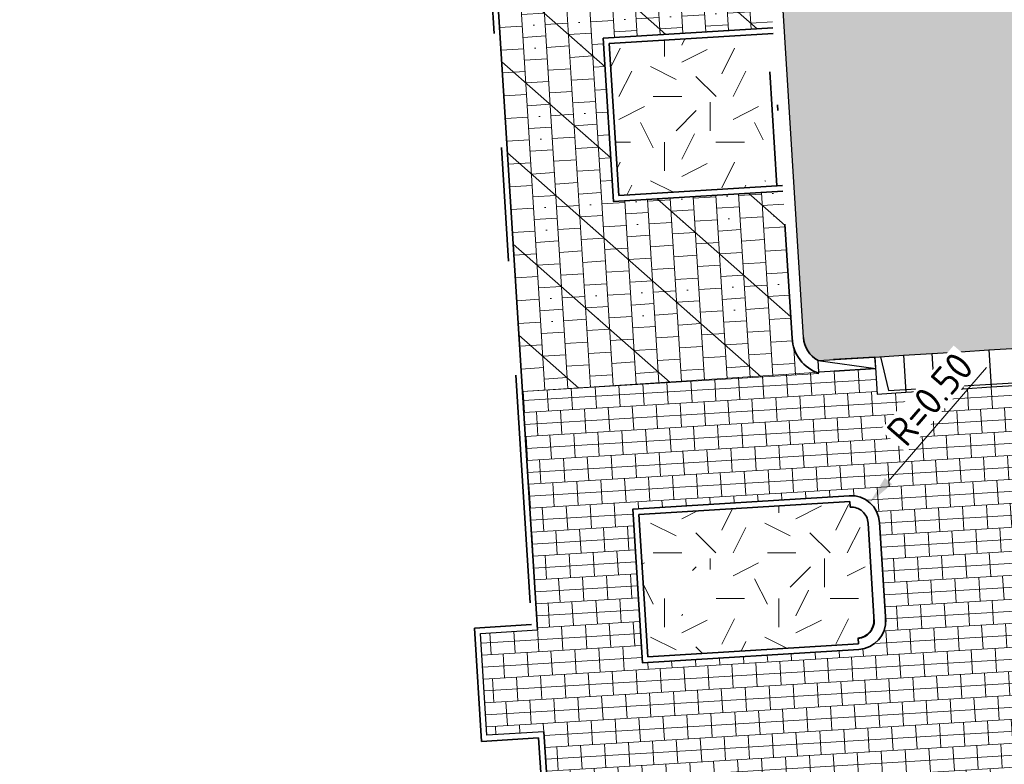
# Model space of a CAD drawing. Header units: metres. Extents: x 162305 to 163132, y 502542 to 502928.
# Tile 31 of 222: x 162513 to 162530, y 502634 to 502647. Entities that reach past the tile are written whole.
import ezdxf

# ---------------------------------------------------------------- set-up
doc = ezdxf.new("R2010")
doc.units = ezdxf.units.M
for name, pattern in [('VH-GELEIDEBAND-SO', [6, 2, -2, 0, -2]), ('VH-OPSLUITBAND-SO', [10, 4, -2, 2, -2]), ('ZZ-HIDDEN-SO', [4, 2, -2])]:
    doc.linetypes.add(name, pattern=pattern)
for name, color, linetype, lineweight in [('N-BH-VH-KANTOPSLUITING_BETONRUG-G', 7, 'Continuous', 40), ('N-WB-BANDEN-VOORKANTBAND', 2, 'Continuous', 30), ('N-WE-GR-GRAS-A-200', 62, 'Continuous', 18), ('N-WE-VH-KANTOPSLUITING_BETONRUG-G', 7, 'ZZ-HIDDEN-SO', 35), ('N-WE-VH-KANTOPSLUITING_VOORKANTBAND-G', 50, 'Continuous', 35), ('N-WE-VH-OPENVERHARDING_BETONSTRAATSTEEN-A', 92, 'Continuous', 18), ('N-WE-VH-OPENVERHARDING_BETONSTRAATSTEEN-A-200', 92, 'Continuous', 18), ('N-WE-VH-OPENVERHARDING_TEGEL-A', 92, 'Continuous', 18), ('X-XX-AL-M', 7, 'Continuous', 18)]:
    doc.layers.add(name, color=color, linetype=linetype, lineweight=lineweight)
for name, color, linetype, lineweight, true_color in [('N-BH-VH-KANTOPSLUITING_ELEMENT_VERLOOPBAND-S', 253, 'Continuous', 30, 0x828282), ('N-WE-VH-KANTOPSLUITING_ELEMENT_INRIT-S', 40, 'Continuous', 25, 0xffbf00), ('N-WE-VH-KANTOPSLUITING_GELEIDEBAND_50X200-G', 20, 'VH-GELEIDEBAND-SO', 35, 0xff3f00), ('N-WE-VH-KANTOPSLUITING_OPSLUITBAND_100X200-G', 150, 'VH-OPSLUITBAND-SO', 35, 0x007fff), ('N-WE-VH-VERHARDING_TEGEL_300x300x60_GRIJS-A', 253, 'Continuous', 13, 0x828282)]:
    doc.layers.add(name, color=color, linetype=linetype, lineweight=lineweight, true_color=true_color)
doc.layers.add('X-XX-AL-HULPLIJN 01-G', color=1, linetype='Continuous', lineweight=18, true_color=0xff0000, plot=False)
doc.styles.add('NLCS-ISO-M200-T25', font='NLCS-ISO.ttf', dxfattribs={"height": 0.5})
doc.dimstyles.new('NLCS-M200-T25-PIJL_L2_H2', dxfattribs={"dimscale": 0.2, "dimtxt": 2.5, "dimasz": 2.5, "dimexe": 2, "dimexo": 2, "dimgap": 0.7, "dimtad": 1, "dimzin": 0, "dimdsep": 46, "dimtxsty": 'NLCS-ISO-M200-T25', "dimcen": 0, "dimdle": 2, "dimclrd": 256, "dimclre": 256, "dimclrt": 256, "dimazin": 0, "dimtfac": 1, "dimtdec": 3, "dimtofl": 0, "dimtmove": 0, "dimatfit": 3, "dimfxl": 2, "dimfxlon": 1, "dimtfillclr": 256, "dimtolj": 1, "dimtzin": 0, "dimlwd": -1, "dimlwe": -1, "dimarcsym": 0})
pattern_1 = [(0, (0, 0), (2, 2), [0.5, -1.5]), (0, (1.1, 1.2), (2, 2), [0.5, -1.5]), (90, (0.2, 0.7000000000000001), (-2, 2), [0.5, -1.5]), (90, (1, 1.4), (-2, 2), [0.5, -1.5]), (45, (0.4, 1.4), (0, 2.00000000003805), [0.5, -2.328427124]), (135, (1.1, 0), (-2.00000000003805, 0), [0.5, -2.328427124]), (26.56505119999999, (0.5, 0.6000000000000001), (2.000000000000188, 8.001289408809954e-10), [0.5, -3.972135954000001]), (26.56505119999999, (1.4, 1.6), (2.000000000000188, 8.001289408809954e-10), [0.5, -3.972135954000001]), (63.43494882, (1.4, 0), (1.019972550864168e-10, 2.000000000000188), [0.4999999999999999, -3.972135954]), (63.43494882, (0.5, 0.9), (1.019972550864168e-10, 2.000000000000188), [0.4999999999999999, -3.972135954]), (63.43494882, (1.2, 0.4), (1.019972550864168e-10, 2.000000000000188), [0.4999999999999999, -3.972135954]), (116.5650512, (0, 1.1), (-8.00129740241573e-10, 2.000000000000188), [0.4999999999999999, -3.972135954]), (153.43494882, (0.4, 0.3), (-2.000000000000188, 1.019979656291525e-10), [0.5, -3.972135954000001])]

# ---------------------------------------------------------------- blocks, each defined once
blk = doc.blocks.new('SVH-KANTOPSLUITING_VERLOOP_180 200X250_50 200X200_RECHTS4')
at = {"layer": 'N-BH-VH-KANTOPSLUITING_ELEMENT_VERLOOPBAND-S'}
for p, q in [((-0.9980778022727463, -0.06197338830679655), (0, 0)), ((0.01239467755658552, -0.1996155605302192), (0, 0)), ((-0.9980778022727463, -0.06197338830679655), (0.01239467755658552, -0.1996155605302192)), ((-0.9856831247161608, -0.2615889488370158), (-0.9980778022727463, -0.06197338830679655)), ((-0.9856831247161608, -0.2615889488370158), (0.01239467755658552, -0.1996155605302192))]:
    blk.add_line(p, q, dxfattribs=at)
blk = doc.blocks.new('*D462')
at = {"layer": 'Defpoints', "color": 0, "transparency": 16777216}
for p in [(162527.7957302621, 502638.8834145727), (162527.4685647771, 502638.5053104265)]:
    blk.add_point(p, dxfattribs=at)
at = {"layer": 'X-XX-AL-M', "transparency": 16777216}
blk.add_line((162529.8437861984, 502641.2503465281), (162528.1228957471, 502639.2615187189), dxfattribs=at)
blk.add_solid([(162528.0598783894, 502639.3160462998), (162528.1859131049, 502639.2069911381), (162527.7957302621, 502638.8834145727)], dxfattribs=at)
at = {"layer": 'X-XX-AL-M', "transparency": 16777216, "insert": (162528.8520024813, 502640.700173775), "char_height": 0.5, "attachment_point": 5, "rotation": 49.131059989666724, "style": 'NLCS-ISO-M200-T25', "bg_fill": 3, "box_fill_scale": 1.1, "bg_fill_color": 256, "bg_fill_true_color": 13158600, "bg_fill_transparency": 0}
blk.add_mtext('\\A1;R=0.50', dxfattribs=at)
blk = doc.blocks.new('N-SVH-INRITELEMENT_180 200_200X650X500_MIDDEN199')
at = {"layer": 'N-WE-VH-KANTOPSLUITING_ELEMENT_INRIT-S'}
for p, q in [((0, 0), (-0.4990389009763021, -0.03098669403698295)), ((0, 0), (0.04028270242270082, -0.6487505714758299)), ((-0.4990389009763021, -0.03098669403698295), (-0.4587561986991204, -0.6797372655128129)), ((0.03718403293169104, -0.5988466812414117), (-0.4618548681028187, -0.6298333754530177)), ((0.04028270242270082, -0.6487505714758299), (-0.4587561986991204, -0.6797372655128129))]:
    blk.add_line(p, q, dxfattribs=at)
blk = doc.blocks.new('N-SVH-INRITELEMENT_180 200_200X650X500_LINKS18')
at = {"layer": 'N-WE-VH-KANTOPSLUITING_ELEMENT_INRIT-S'}
for p, q in [((0, 0), (-0.4990389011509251, -0.03098669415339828)), ((0, 0), (0.04028270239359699, -0.6487505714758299)), ((-0.4990389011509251, -0.03098669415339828), (-0.4587561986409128, -0.6797372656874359)), ((-0.09455473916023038, -0.005871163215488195), (-0.1624315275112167, -0.6112413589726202)), ((-0.1624315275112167, -0.6112413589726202), (-0.4618548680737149, -0.62983337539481)), ((0.04028270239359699, -0.6487505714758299), (-0.4587561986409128, -0.6797372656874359))]:
    blk.add_line(p, q, dxfattribs=at)

msp = doc.modelspace()

# ---------------------------------------------------------------- hatches: boundary and pattern name
at = {"layer": 'N-WE-GR-GRAS-A-200'}
h = msp.add_hatch(dxfattribs=at)
h.set_pattern_fill('AGR-GRAS_02-SO', color=256, scale=0.2, style=0, pattern_type=2)
h.set_pattern_definition(pattern_1)
h.paths.add_polyline_path([(162421.5165590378, 502819.7260517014), (162435.0341480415, 502820.5761715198), (162435.1688183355, 502820.4316233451), (162435.3426501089, 502820.2749681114), (162435.552850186, 502820.1206294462), (162435.8967156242, 502819.9441172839), (162436.2277402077, 502819.8405780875), (162436.6488709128, 502819.7886927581), (162442.0138132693, 502820.0949395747), (162442.1810611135, 502820.2103278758), (162442.3248732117, 502817.9525913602), (162445.007909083, 502818.1234939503), (162446.2444226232, 502817.2507322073), (162443.1915292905, 502817.0609060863), (162443.5109028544, 502811.9245559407), (162442.5054510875, 502811.8576059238), (162442.17, 502817.226), (162424.634, 502816.1300000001), (162424.643, 502815.982), (162424.9671399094, 502810.7714661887), (162422.0807124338, 502810.5898051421)])
edge = h.paths.add_edge_path(flags=16)
edge.add_ellipse((162362.043387, 502852.5697739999), major_axis=(-0.002383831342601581, 0.03742427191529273), ratio=0.9992283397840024, start_angle=0, end_angle=360, ccw=False)
edge = h.paths.add_edge_path(flags=16)
edge.add_ellipse((162362.5847170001, 502843.0740939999), major_axis=(-0.002383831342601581, 0.03742427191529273), ratio=0.9992283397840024, start_angle=0, end_angle=360, ccw=False)
edge = h.paths.add_edge_path(flags=16)
edge.add_ellipse((162361.374981, 502862.4700579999), major_axis=(-0.002383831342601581, 0.03742427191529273), ratio=0.9992283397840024, start_angle=0, end_angle=360, ccw=False)
h.paths.add_polyline_path([(162362.2190213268, 502859.5504481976), (162362.3188333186, 502859.5565773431), (162363.5149332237, 502840.0783135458), (162363.4151212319, 502840.0721844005), (162363.4427023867, 502839.6230304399), (162363.5425143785, 502839.6291595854), (162363.6292576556, 502838.2165615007), (162362.8224999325, 502838.1585549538), (162362.7862460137, 502838.484052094), (162362.7876825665, 502838.4841989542), (162362.7580411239, 502838.7741446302), (162362.163, 502845.4909999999), (162360.89836909, 502866.6763346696), (162361.8778000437, 502866.7387219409), (162362.2912521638, 502860.0057313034), (162362.191440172, 502859.9996021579)])
h.paths.add_polyline_path([(162370.3601271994, 502859.1295107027), (162370.1821962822, 502861.9228857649), (162370.463, 502861.9199999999), (162370.486, 502861.4019999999), (162370.7786257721, 502861.4149999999), (162370.814, 502860.8959999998), (162371.3365986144, 502860.9349999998), (162371.387, 502859.961), (162371.777, 502859.9789999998), (162371.7795167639, 502859.2226011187)])
edge = h.paths.add_edge_path(flags=16)
edge.add_ellipse((162389.543764, 502924.3068979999), major_axis=(-0.002385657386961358, 0.03745293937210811), ratio=0.9992283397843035, start_angle=0, end_angle=360, ccw=False)
edge = h.paths.add_edge_path(flags=16)
edge.add_ellipse((162379.964316, 502923.7109299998), major_axis=(-0.002385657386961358, 0.03745293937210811), ratio=0.9992283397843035, start_angle=0, end_angle=360, ccw=False)
h.paths.add_polyline_path([(162371.042, 502923.0409999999), (162371.029, 502923.5469999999), (162371.0223638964, 502923.6548720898), (162398.1123599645, 502925.3046281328), (162398.1452615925, 502924.7643634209)])
edge = h.paths.add_edge_path(flags=16)
edge.add_ellipse((162472.361153, 502871.472719), major_axis=(-0.002385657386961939, 0.03745293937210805), ratio=0.9992283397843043, start_angle=0, end_angle=360, ccw=False)
edge = h.paths.add_edge_path(flags=16)
edge.add_ellipse((162472.2864730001, 502872.403486), major_axis=(-0.002385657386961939, 0.03745293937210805), ratio=0.9992283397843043, start_angle=0, end_angle=360, ccw=False)
edge = h.paths.add_edge_path(flags=16)
edge.add_ellipse((162481.3114880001, 502872.9735409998), major_axis=(-0.002385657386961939, 0.03745293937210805), ratio=0.9992283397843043, start_angle=0, end_angle=360, ccw=False)
edge = h.paths.add_edge_path(flags=16)
edge.add_ellipse((162481.4002010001, 502872.0775119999), major_axis=(-0.002385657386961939, 0.03745293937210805), ratio=0.9992283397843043, start_angle=0, end_angle=360, ccw=False)
edge = h.paths.add_edge_path(flags=16)
edge.add_ellipse((162491.4805440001, 502873.637313), major_axis=(-0.002385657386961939, 0.03745293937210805), ratio=0.9992283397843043, start_angle=0, end_angle=360, ccw=False)
edge = h.paths.add_edge_path()
edge.add_line((162491.6143036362, 502871.717545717), (162490.495948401, 502871.6572610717))
edge.add_line((162490.495948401, 502871.6572610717), (162490.4911206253, 502871.770458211))
edge.add_line((162490.4911206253, 502871.770458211), (162478.1572766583, 502870.9921482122))
edge.add_line((162478.1572766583, 502870.9921482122), (162470.9743753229, 502870.6049558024))
edge.add_line((162470.9743753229, 502870.6049558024), (162470.8563556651, 502872.5000220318))
edge.add_line((162470.8563556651, 502872.5000220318), (162485.6270000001, 502873.4150000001))
edge.add_line((162485.6270000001, 502873.4150000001), (162493.227, 502873.874))
edge.add_line((162493.227, 502873.874), (162492.8458826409, 502880.3916842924))
edge.add_line((162492.8458826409, 502880.3916842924), (162493.9870089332, 502880.4646632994))
edge.add_line((162493.9870089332, 502880.4646632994), (162494.5185704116, 502871.8740994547))
edge.add_line((162494.5185704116, 502871.8740994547), (162491.6457403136, 502871.7192403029))
edge.add_ellipse((162491.6281880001, 502871.7524060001), major_axis=(-0.002385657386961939, 0.03745293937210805), ratio=0.9992283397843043, start_angle=204.2610710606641, end_angle=514.6215030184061)
h.paths.add_polyline_path([(162503.0755587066, 502855.4427169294), (162503.1753678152, 502855.4488928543), (162503.1815437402, 502855.3490837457), (162507.7228581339, 502855.6300883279), (162508.3250288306, 502845.8984091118), (162508.8258166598, 502845.9293965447), (162509.9220368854, 502845.9962164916), (162508.4797209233, 502869.3054814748), (162502.5611213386, 502868.9392541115), (162502.3616388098, 502868.2951169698), (162502.3731368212, 502866.8913389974)])
h.paths.add_polyline_path([(162538.7342247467, 502870.4526310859), (162538.7367962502, 502870.458550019), (162538.7430412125, 502870.4777147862), (162538.7473811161, 502870.496931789), (162538.7498959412, 502870.5159468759), (162538.7507036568, 502870.5345366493), (162538.7498980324, 502870.5531265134), (162538.7473853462, 502870.5721418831), (162538.7430476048, 502870.5913593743), (162538.7368047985, 502870.6105248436), (162538.7286236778, 502870.6293614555), (162538.7222540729, 502870.6408522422), (162538.7033428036, 502870.9382040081), (162537.9507959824, 502870.8903428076), (162537.9680789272, 502870.6185940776), (162537.964609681, 502870.6106081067), (162537.9583653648, 502870.5914438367), (162537.9540258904, 502870.5722273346), (162537.9515112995, 502870.5532127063), (162537.9507036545, 502870.5346233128), (162537.9515092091, 502870.5160338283), (162537.9540216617, 502870.4970189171), (162537.9583589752, 502870.4778019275), (162537.964601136, 502870.4586369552), (162537.9727813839, 502870.4398007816), (162537.9803143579, 502870.4262100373), (162537.9986571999, 502870.137795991), (162538.7512040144, 502870.1856571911)], flags=16)
edge = h.paths.add_edge_path(flags=16)
edge.add_ellipse((162531.9063522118, 502869.9819825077), major_axis=(-0.2500000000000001, 0), ratio=1, start_angle=-146.51130248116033, end_angle=206.7590416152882, ccw=False)
edge.add_line((162532.1148508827, 502870.1199256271), (162532.1295791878, 502870.0945423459))
edge = h.paths.add_edge_path(flags=16)
edge.add_ellipse((162511.918555, 502869.277477), major_axis=(-0.00238565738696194, 0.03745293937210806), ratio=0.9992283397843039, start_angle=0, end_angle=360, ccw=False)
edge = h.paths.add_edge_path(flags=16)
edge.add_ellipse((162522.496849, 502868.4620289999), major_axis=(-0.00238565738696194, 0.03745293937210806), ratio=0.9992283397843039, start_angle=0, end_angle=360, ccw=False)
edge = h.paths.add_edge_path(flags=16)
edge.add_ellipse((162522.447144, 502869.8904319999), major_axis=(-0.00238565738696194, 0.03745293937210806), ratio=0.9992283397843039, start_angle=0, end_angle=360, ccw=False)
edge = h.paths.add_edge_path(flags=16)
edge.add_ellipse((162532.378619, 502869.05672), major_axis=(-0.00238565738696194, 0.03745293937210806), ratio=0.9992283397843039, start_angle=0, end_angle=360, ccw=False)
edge = h.paths.add_edge_path()
edge.add_line((162511.9016605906, 502867.7473060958), (162510.2102112, 502867.6449842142))
edge.add_line((162510.2102112, 502867.6449842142), (162510.1085309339, 502869.3060766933))
edge.add_line((162510.1085309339, 502869.3060766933), (162538.7403474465, 502871.0777381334))
edge.add_line((162538.7403474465, 502871.0777381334), (162538.8441031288, 502869.3771517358))
edge.add_line((162538.8441031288, 502869.3771517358), (162511.9425193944, 502867.7497777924))
edge.add_ellipse((162511.920191, 502867.7799310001), major_axis=(-0.00238565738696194, 0.03745293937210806), ratio=0.9992283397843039, start_angle=212.895373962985, end_angle=506.7391838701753)
edge = h.paths.add_edge_path(flags=16)
edge.add_ellipse((162554.016631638, 502704.4069191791), major_axis=(-0.2500000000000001, 0), ratio=1, start_angle=-19.78060631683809, end_angle=333.4897362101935, ccw=False)
edge.add_line((162553.7813827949, 502704.4915240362), (162553.7929180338, 502704.5185087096))
edge = h.paths.add_edge_path()
edge.add_ellipse((162551.4431023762, 502714.7606002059), major_axis=(-0.5786424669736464, 0), ratio=1, start_angle=88.32756619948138, end_angle=98.42476321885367)
edge.add_line((162551.5278796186, 502714.1882018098), (162556.303, 502714.513))
edge.add_line((162556.303, 502714.513), (162556.577, 502710.1250000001))
edge.add_line((162556.577, 502710.1250000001), (162556.776, 502710.137))
edge.add_line((162556.776, 502710.137), (162556.8456714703, 502709.2360332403))
edge.add_line((162556.8456714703, 502709.2360332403), (162552.7317102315, 502708.9739843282))
edge.add_line((162552.7317102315, 502708.9739843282), (162552.9859847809, 502704.982074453))
edge.add_line((162552.9859847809, 502704.982074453), (162557.1540978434, 502705.2475726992))
edge.add_line((162557.1540978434, 502705.2475726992), (162557.1710000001, 502705.029))
edge.add_line((162557.1710000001, 502705.029), (162577.095, 502706.273))
edge.add_line((162577.095, 502706.273), (162577.2190000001, 502706.8259999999))
edge.add_line((162577.2190000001, 502706.8259999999), (162577.3048540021, 502705.3783479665))
edge.add_line((162577.3048540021, 502705.3783479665), (162549.7918656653, 502703.6927452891))
edge.add_line((162549.7918656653, 502703.6927452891), (162549.1598177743, 502713.8137040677))
edge.add_line((162549.1598177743, 502713.8137040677), (162549.361875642, 502713.8262496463))
edge.add_line((162549.361875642, 502713.8262496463), (162549.3556780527, 502713.9260674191))
edge.add_line((162549.3556780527, 502713.9260674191), (162550.2635827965, 502713.9824417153))
edge.add_ellipse((162550.2202014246, 502714.6810961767), major_axis=(-0.7000000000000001, 0), ratio=1, start_angle=93.55309047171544, end_angle=128.9931781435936)
edge.add_line((162550.6606609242, 502714.1370415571), (162551.426214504, 502714.1822042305))
edge = h.paths.add_edge_path(flags=16)
edge.add_ellipse((162508.182291, 502708.9626890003), major_axis=(-0.002385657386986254, 0.03745293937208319), ratio=0.9992283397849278, start_angle=0, end_angle=360, ccw=False)
edge = h.paths.add_edge_path(flags=16)
edge.add_ellipse((162498.418432, 502708.1386420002), major_axis=(-0.002385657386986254, 0.03745293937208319), ratio=0.9992283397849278, start_angle=0, end_angle=360, ccw=False)
edge = h.paths.add_edge_path(flags=16)
edge.add_ellipse((162487.92888, 502707.676082), major_axis=(-0.002385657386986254, 0.03745293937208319), ratio=0.9992283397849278, start_angle=0, end_angle=360, ccw=False)
edge = h.paths.add_edge_path(flags=16)
edge.add_ellipse((162478.21442, 502707.1048410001), major_axis=(-0.002385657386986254, 0.03745293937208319), ratio=0.9992283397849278, start_angle=0, end_angle=360, ccw=False)
h.paths.add_polyline_path([(162476.6849999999, 502707.0870000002), (162505.879, 502708.9120000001), (162539.79, 502710.978), (162539.8512384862, 502709.9872224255), (162476.7460532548, 502706.0992192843)])
edge = h.paths.add_edge_path(flags=16)
edge.add_ellipse((162395.834261, 502721.3618740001), major_axis=(-0.002383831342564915, 0.03742427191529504), ratio=0.999228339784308, start_angle=0, end_angle=360, ccw=False)
edge = h.paths.add_edge_path(flags=16)
edge.add_ellipse((162396.470102, 502711.1848960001), major_axis=(-0.002383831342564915, 0.03742427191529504), ratio=0.999228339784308, start_angle=0, end_angle=360, ccw=False)
edge = h.paths.add_edge_path()
edge.add_line((162395.3827017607, 502731.7149209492), (162396.765, 502708.907))
edge.add_line((162396.765, 502708.907), (162397.0362159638, 502704.3002450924))
edge.add_line((162397.0362159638, 502704.3002450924), (162396.2952306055, 502704.2557530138))
edge.add_line((162396.2952306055, 502704.2557530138), (162395.7976409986, 502704.6969723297))
edge.add_line((162395.7976409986, 502704.6969723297), (162394.0179850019, 502733.9348903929))
edge.add_line((162394.0179850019, 502733.9348903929), (162394.9004865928, 502734.9337845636))
edge.add_line((162394.9004865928, 502734.9337845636), (162395.1865293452, 502734.9517658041))
edge.add_line((162395.1865293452, 502734.9517658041), (162395.3786342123, 502731.7820354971))
edge.add_ellipse((162395.364097, 502731.7474740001), major_axis=(-0.002383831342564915, 0.03742427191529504), ratio=0.999228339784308, start_angle=333.5251489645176, end_angle=566.1216927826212)
edge = h.paths.add_edge_path(flags=16)
edge.add_ellipse((162599.331135, 502707.3641609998), major_axis=(-0.002385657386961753, 0.03745293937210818), ratio=0.9992283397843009, start_angle=0, end_angle=360, ccw=False)
edge = h.paths.add_edge_path(flags=16)
edge.add_ellipse((162589.564927, 502706.8229459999), major_axis=(-0.002385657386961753, 0.03745293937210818), ratio=0.9992283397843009, start_angle=0, end_angle=360, ccw=False)
edge = h.paths.add_edge_path()
edge.add_ellipse((162583.9606018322, 502706.2395809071), major_axis=(-0.25, 0), ratio=1, start_angle=93.48921757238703, end_angle=273.4892176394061)
edge.add_line((162583.9453866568, 502706.4891174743), (162583.9425624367, 502706.5354361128))
edge.add_line((162583.9425624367, 502706.5354361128), (162608.977, 502708.0619999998))
edge.add_line((162608.977, 502708.0619999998), (162609.0222481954, 502707.3215365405))
edge.add_line((162609.0222481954, 502707.3215365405), (162583.9881483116, 502705.7878047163))
edge.add_line((162583.9881483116, 502705.7878047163), (162583.9758170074, 502705.9900443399))
edge = h.paths.add_edge_path(flags=16)
edge.add_ellipse((162616.1438289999, 502666.5185710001), major_axis=(-0.002383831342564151, 0.03742427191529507), ratio=0.9992283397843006, start_angle=0, end_angle=360, ccw=False)
edge = h.paths.add_edge_path(flags=16)
edge.add_ellipse((162615.418174, 502676.4011740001), major_axis=(-0.002383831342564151, 0.03742427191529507), ratio=0.9992283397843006, start_angle=0, end_angle=360, ccw=False)
edge = h.paths.add_edge_path()
edge.add_ellipse((162615.4285143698, 502664.8072041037), major_axis=(-0.25, 0), ratio=1, start_angle=33.48920055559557, end_angle=333.4892346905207)
edge.add_line((162615.2048017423, 502664.9187955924), (162615.1525454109, 502664.9448619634))
edge.add_line((162615.1525454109, 502664.9448619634), (162613.958497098, 502684.041838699))
edge.add_line((162613.958497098, 502684.041838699), (162615.1414976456, 502684.115805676))
edge.add_line((162615.1414976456, 502684.115805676), (162615.159, 502683.7990000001))
edge.add_line((162615.159, 502683.7990000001), (162616.3066053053, 502665.5481842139))
edge.add_line((162616.3066053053, 502665.5481842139), (162616.3033225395, 502665.5336481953))
edge.add_line((162616.3033225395, 502665.5336481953), (162616.3008077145, 502665.514633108))
edge.add_line((162616.3008077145, 502665.514633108), (162616.2999999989, 502665.4960433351))
edge.add_line((162616.2999999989, 502665.4960433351), (162616.3008056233, 502665.4774534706))
edge.add_line((162616.3008056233, 502665.4774534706), (162616.3033183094, 502665.4584381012))
edge.add_line((162616.3033183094, 502665.4584381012), (162616.3076560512, 502665.4392206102))
edge.add_line((162616.3076560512, 502665.4392206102), (162616.3138988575, 502665.4200551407))
edge.add_line((162616.3138988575, 502665.4200551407), (162616.314791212, 502665.4180005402))
edge.add_line((162616.314791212, 502665.4180005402), (162616.722, 502658.942))
edge.add_line((162616.722, 502658.942), (162615.5333526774, 502658.8544320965))
edge.add_line((162615.5333526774, 502658.8544320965), (162615.1717733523, 502664.6373404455))
edge.add_line((162615.1717733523, 502664.6373404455), (162615.2200169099, 502664.6692591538))
h.paths.add_polyline_path([(162613.8066207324, 502655.3830135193), (162613.5983157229, 502658.7118775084), (162613.6383711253, 502658.7148283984), (162613.9336933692, 502653.9916007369), (162582.143659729, 502652.0176703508), (162582.0627495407, 502653.3171170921)])
h.paths.add_polyline_path([(162630.4243863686, 502647.5564365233), (162630.6988101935, 502642.625785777), (162628.400261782, 502642.4938657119), (162627.7770362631, 502642.4580970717), (162627.7860277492, 502642.2775601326), (162603.4329293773, 502640.7654094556), (162603.1143130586, 502645.8967066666), (162602.0771908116, 502645.8411463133), (162602.1052835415, 502645.3920240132), (162602.140627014, 502645.3942347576), (162602.4673671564, 502640.0490361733), (162633.8554516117, 502641.9628847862), (162634.1446303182, 502641.9819357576), (162633.8808725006, 502644.367061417), (162633.7172807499, 502644.9995907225), (162633.3784737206, 502645.7268571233), (162632.876258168, 502646.363503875), (162632.2858631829, 502646.8539192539), (162631.6236958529, 502647.2106270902)])
edge = h.paths.add_edge_path(flags=16)
edge.add_ellipse((162567.844551, 502652.1996749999), major_axis=(-0.002385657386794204, 0.03745293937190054), ratio=0.9992283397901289, start_angle=0, end_angle=360, ccw=False)
edge = h.paths.add_edge_path()
edge.add_line((162548.0456737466, 502650.7682154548), (162548.0302749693, 502651.0150177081))
edge.add_line((162548.0302749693, 502651.0150177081), (162549.486, 502651.1087671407))
edge.add_line((162549.486, 502651.1087671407), (162549.486, 502650.5171653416))
edge.add_line((162549.486, 502650.5171653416), (162550.286, 502650.5171653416))
edge.add_line((162550.286, 502650.5171653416), (162550.286, 502651.1602875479))
edge.add_line((162550.286, 502651.1602875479), (162558.5596133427, 502651.6931124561))
edge.add_ellipse((162558.586846, 502651.7189099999), major_axis=(-0.002385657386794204, 0.03745293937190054), ratio=0.9992283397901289, start_angle=129.7834060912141, end_angle=230.2967654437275)
edge.add_line((162558.6171626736, 502651.6968186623), (162573.8774278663, 502652.679587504))
edge.add_line((162573.8774278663, 502652.679587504), (162573.9442433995, 502651.6087087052))
edge.add_line((162573.9442433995, 502651.6087087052), (162548.0933813, 502650.003587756))
edge.add_line((162548.0933813, 502650.003587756), (162548.0496484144, 502650.7045118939))
edge.add_ellipse((162548.027968, 502650.7351350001), major_axis=(-0.002385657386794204, 0.03745293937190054), ratio=0.9992283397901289, start_angle=211.6726546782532, end_angle=328.1783617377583)
edge = h.paths.add_edge_path(flags=16)
edge.add_ellipse((162430.664854, 502659.8648859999), major_axis=(-0.002385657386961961, 0.03745293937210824), ratio=0.999228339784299, start_angle=0, end_angle=360, ccw=False)
edge = h.paths.add_edge_path(flags=16)
edge.add_ellipse((162420.419076, 502659.6422339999), major_axis=(-0.002385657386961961, 0.03745293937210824), ratio=0.999228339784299, start_angle=0, end_angle=360, ccw=False)
edge = h.paths.add_edge_path(flags=16)
edge.add_ellipse((162411.255758, 502659.1550639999), major_axis=(-0.002385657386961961, 0.03745293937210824), ratio=0.999228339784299, start_angle=0, end_angle=360, ccw=False)
h.paths.add_polyline_path([(162435.5066193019, 502661.0433013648), (162435.3233302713, 502659.8573135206), (162409.6329158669, 502658.2621252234), (162409.5620526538, 502659.4211363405), (162417.3110000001, 502659.9086496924), (162417.3110000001, 502659.5641653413), (162418.1110000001, 502659.5641653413), (162418.1110000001, 502659.9623525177)])
edge = h.paths.add_edge_path()
edge.add_arc((162406.536, 502665.135), 0.2500000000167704, 314.1360549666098, 386.7590416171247)
edge.add_line((162406.759226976, 502665.2475598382), (162406.7444974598, 502665.27294495))
edge.add_arc((162406.5359999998, 502665.135), 0.2500000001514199, 33.48920055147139, 53.15212306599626)
edge.add_line((162406.685923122, 502665.3350576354), (162405.617, 502682.119))
edge.add_line((162405.617, 502682.119), (162404.587, 502699.361))
edge.add_line((162404.587, 502699.361), (162405.1143578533, 502699.3935952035))
edge.add_line((162405.1143578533, 502699.3935952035), (162407.5658656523, 502659.2976883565))
edge.add_line((162407.5658656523, 502659.2976883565), (162407.0728233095, 502659.2672141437))
edge.add_line((162407.0728233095, 502659.2672141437), (162407.068, 502659.3430000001))
edge.add_line((162407.068, 502659.3430000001), (162407.062, 502659.4299999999))
edge.add_line((162407.062, 502659.4299999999), (162406.7100911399, 502664.9555779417))
h.paths.add_polyline_path([(162384.1750049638, 502626.9891315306), (162385.0461632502, 502626.5921299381), (162372.824584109, 502599.0138271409), (162371.3350000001, 502595.4950000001), (162370.7215316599, 502593.4947695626), (162370.3940593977, 502591.742593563), (162370.27, 502590.8190000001), (162370.22, 502589.0400000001), (162370.38, 502587.0300000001), (162370.565, 502585.909), (162371.415, 502583.295), (162372.1925058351, 502581.7065360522), (162370.9084498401, 502584.3298946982), (162369.965918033, 502586.8058962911), (162369.7468094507, 502588.0398939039), (162369.6159284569, 502589.5431637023), (162369.6091660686, 502591.0279743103), (162369.7646776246, 502592.5846402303), (162370.1565436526, 502594.4288020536), (162370.7452851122, 502596.21519706), (162373.7388263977, 502603.1545829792), (162382.0728048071, 502622.3892297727), (162383.9823001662, 502627.0156439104)])
h.paths.add_polyline_path([(162633.5463762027, 502600.5126540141), (162633.8283551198, 502595.9714000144), (162634.9231162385, 502596.039376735), (162635.3607743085, 502596.0881576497), (162635.8073451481, 502596.2543479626), (162636.1271517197, 502596.4813361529), (162636.3947428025, 502596.7820698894), (162636.6092821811, 502597.1852952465), (162636.6796266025, 502597.5214881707), (162636.6916618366, 502597.8519463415), (162636.4580000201, 502601.6318122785), (162636.458, 502601.6900000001), (162604.9018155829, 502599.7525513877), (162604.8522315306, 502599.7495070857), (162605.1491306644, 502595.6509770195), (162605.3252974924, 502595.0911310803), (162605.5291921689, 502594.7712351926), (162606.0306337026, 502594.3268080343), (162606.4894983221, 502594.1006345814), (162606.9796067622, 502594.0141961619), (162607.3978853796, 502594.0296818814), (162607.3792933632, 502594.3291052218), (162607.4791011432, 502594.3353025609), (162607.1971222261, 502598.8765565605)])
h = msp.add_hatch(dxfattribs=at)
h.set_pattern_fill('AGR-GRAS_02-SO', color=256, scale=0.2, style=0, pattern_type=2)
h.set_pattern_definition(pattern_1)
h.paths.add_polyline_path([(162525.9009278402, 502645.4016954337), (162525.9032798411, 502645.3617646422), (162525.9229117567, 502645.3686022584), (162525.950631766, 502644.8979893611), (162525.9303278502, 502644.9025605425), (162525.932679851, 502644.8626297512), (162525.9523117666, 502644.8694673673), (162525.9785286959, 502644.4243728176), (162523.3994116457, 502644.2644570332), (162523.2314808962, 502646.9295303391), (162525.8215108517, 502647.0901230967), (162525.8326153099, 502646.9015985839), (162525.8127278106, 502646.8991001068), (162525.8150798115, 502646.8591693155), (162525.8347117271, 502646.8660069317), (162525.8624317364, 502646.3953940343), (162525.8421278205, 502646.3999652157), (162525.8444798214, 502646.3600344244), (162525.8641117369, 502646.3668720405), (162525.8918317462, 502645.8962591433), (162525.8715278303, 502645.9008303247), (162525.8738798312, 502645.8608995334), (162525.8935117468, 502645.8677371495), (162525.9212317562, 502645.3971242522)], flags=0)
h = msp.add_hatch(dxfattribs=at)
h.set_pattern_fill('AGR-GRAS_02-SO', color=256, scale=0.2, style=0, pattern_type=2)
h.set_pattern_definition(pattern_1)
h.paths.add_polyline_path([(162527.8744677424, 502636.8090543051, -0.3963831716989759), (162527.5930598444, 502636.5094044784), (162527.599264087, 502636.4095971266), (162523.9083280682, 502636.1806730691), (162523.7512240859, 502638.6755170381), (162527.4438030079, 502638.9045432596), (162527.4499934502, 502638.8047350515, -0.4141933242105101), (162527.7679881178, 502638.5239024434), (162527.805976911, 502637.9120951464), (162527.7052952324, 502637.9058998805), (162527.7191140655, 502637.6813246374), (162527.5452287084, 502637.6703886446), (162527.5655457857, 502637.347341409), (162527.8521114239, 502637.1691015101)])
h.paths.add_polyline_path([(162525.1057962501, 502637.2365500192), (162525.1120412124, 502637.2557147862), (162525.1163811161, 502637.2749317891), (162525.1188959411, 502637.2939468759), (162525.1197036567, 502637.3125366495), (162525.1188980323, 502637.3311265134), (162525.1163853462, 502637.3501418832), (162525.1120476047, 502637.3693593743), (162525.1058047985, 502637.3885248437), (162525.0976236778, 502637.4073614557), (162525.0912540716, 502637.4188522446), (162525.0723428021, 502637.7162040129), (162524.3197959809, 502637.6683428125), (162524.3370789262, 502637.3965940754), (162524.3336096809, 502637.3886081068), (162524.3273653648, 502637.3694438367), (162524.3230258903, 502637.3502273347), (162524.3205112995, 502637.3312127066), (162524.3197036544, 502637.3126233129), (162524.320509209, 502637.2940338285), (162524.3230216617, 502637.2750189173), (162524.3273589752, 502637.2558019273), (162524.333601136, 502637.2366369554), (162524.3417813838, 502637.2178007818), (162524.3493143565, 502637.2042100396), (162524.3676571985, 502636.9157959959), (162525.120204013, 502636.963657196), (162525.1032247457, 502637.2306310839)], flags=16)
at = {"layer": 'N-WE-VH-OPENVERHARDING_BETONSTRAATSTEEN-A', "true_color": 0x333333}
h = msp.add_hatch(dxfattribs=at)
h.set_pattern_fill('AVH-BSS_KEIFORMAAT_DUBBEL', color=250, scale=2, angle=3.44, pattern_type=2)
h.set_pattern_definition([(3.44, (0, 0), (-0.01260068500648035, 0.2096216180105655), []), (93.43999999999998, (0, 0), (-0.2348229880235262, 0.4066425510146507), [0.4199999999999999, -0.4199999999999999])])
edge = h.paths.add_edge_path()
edge.add_line((162521.7116643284, 502640.8309209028), (162521.9747038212, 502636.6533677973))
edge.add_line((162521.9747038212, 502636.6533677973), (162520.9761394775, 502636.590549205))
edge.add_line((162520.9761394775, 502636.590549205), (162521.0885295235, 502634.803997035))
edge.add_line((162521.0885295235, 502634.803997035), (162522.0872466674, 502634.8659794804))
edge.add_line((162522.0872466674, 502634.8659794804), (162522.3574172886, 502630.5751708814))
edge.add_line((162522.3574172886, 502630.5751708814), (162527.9396494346, 502630.921092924))
edge.add_arc((162527.9705782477, 502630.4219867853), 0.5000635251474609, 5.00736126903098, 93.54599394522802, ccw=False)
edge.add_line((162528.4687332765, 502630.4656341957), (162533.958263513, 502630.8064941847))
edge.add_line((162533.958263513, 502630.8064941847), (162533.317524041, 502641.1208033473))
edge.add_line((162533.317524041, 502641.1208033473), (162527.9278844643, 502640.7861458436))
edge.add_line((162527.9278844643, 502640.7861458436), (162527.8999963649, 502641.2352820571))
edge.add_line((162527.8999963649, 502641.2352820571), (162521.7116643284, 502640.8309209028))
edge = h.paths.add_edge_path(flags=16)
edge.add_line((162523.6451311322, 502638.7691289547), (162523.8148045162, 502636.0746802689))
edge.add_line((162523.8148045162, 502636.0746802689), (162527.6054200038, 502636.3097867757))
edge.add_arc((162527.5744678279, 502636.8088278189), 0.5000000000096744, 273.5491273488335, 360.8345542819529)
edge.add_line((162528.0744147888, 502636.8161104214), (162527.9676036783, 502638.536297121))
edge.add_arc((162527.4685647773, 502638.5053104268), 0.4999999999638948, 3.553090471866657, 93.54913144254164)
edge.add_line((162527.4376125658, 502639.0043514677), (162523.6451311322, 502638.7691289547))
at = {"layer": 'N-WE-VH-OPENVERHARDING_BETONSTRAATSTEEN-A-200', "true_color": 0x333333}
h = msp.add_hatch(dxfattribs=at)
h.set_pattern_fill('AVH-BSS_KEIFORMAAT_KEPER-SO', color=250, scale=0.2, angle=3.598704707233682, pattern_type=2)
h.set_pattern_definition([(48.59870470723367, (0, 0), (-0.01864113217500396, 0.2963992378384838), [0.6299999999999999, -0.21]), (138.5987047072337, (0.1388790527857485, 0.1575201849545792), (-0.01864113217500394, 0.2963992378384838), [0.6299999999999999, -0.21])])
edge = h.paths.add_edge_path()
edge.add_line((162489.098964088, 502661.3929235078), (162504.202875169, 502662.3307667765))
edge.add_line((162504.202875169, 502662.3307667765), (162512.6865364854, 502662.8575405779))
edge.add_line((162512.6865364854, 502662.8575405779), (162525.7755541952, 502663.6702735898))
edge.add_arc((162526.0854211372, 502658.679884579), 5.0000000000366, 3.553090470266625, 93.55309046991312, ccw=False)
edge.add_line((162531.0758101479, 502658.989751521), (162531.4986872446, 502652.1793405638))
edge.add_arc((162536.4890762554, 502652.4892075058), 5.000000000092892, 183.5530904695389, 273.553090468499)
edge.add_line((162536.7989431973, 502647.4988184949), (162562.9896591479, 502649.1250718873))
edge.add_line((162562.9896591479, 502649.1250718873), (162563.330512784, 502643.6356439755))
edge.add_line((162563.330512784, 502643.6356439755), (162542.7591280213, 502642.3583102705))
edge.add_line((162542.7591280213, 502642.3583102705), (162534.674697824, 502641.8563258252))
edge.add_line((162534.674697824, 502641.8563258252), (162527.8876017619, 502641.4348964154))
edge.add_line((162527.8876017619, 502641.4348964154), (162526.8895299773, 502641.3729233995))
edge.add_arc((162527.1329387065, 502641.8096752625), 0.4999999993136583, 183.5530904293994, 240.8683838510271, ccw=False)
edge.add_line((162526.6338998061, 502641.7786885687), (162525.9775374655, 502652.3113493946))
edge.add_line((162525.9775374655, 502652.3113493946), (162525.9155640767, 502653.3094271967))
edge.add_arc((162520.9369028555, 502652.8497929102), 4.999833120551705, 5.274644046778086, 93.55386581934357)
edge.add_line((162520.626978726, 502657.8400111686), (162512.8946361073, 502657.3598887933))
edge.add_line((162512.8946361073, 502657.3598887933), (162489.839038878, 502655.9283035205))
edge.add_line((162489.839038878, 502655.9283035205), (162489.4398106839, 502655.9035143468))
edge.add_line((162489.4398106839, 502655.9035143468), (162489.098964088, 502661.3929235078))
at = {"layer": 'N-WE-VH-OPENVERHARDING_TEGEL-A', "true_color": 0x333333}
h = msp.add_hatch(dxfattribs=at)
h.set_pattern_fill('AVH-TEGEL_400X400_HALFST_02', color=250, angle=93.55309047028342, pattern_type=2)
h.set_pattern_definition([(93.55309047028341, (162520.948960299, 502653.0008959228), (-0.3992311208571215, -0.02478935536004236), []), (183.5530904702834, (162520.948960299, 502653.0008959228), (0.02478935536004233, -0.3992311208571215), [0.4, -0.4]), (183.5530904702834, (162520.5373345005, 502653.1757221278), (0.02478935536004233, -0.3992311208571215), [0.4, -0.4]), (93.55309047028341, (162520.7369500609, 502653.1881168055), (-0.7984622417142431, -0.04957871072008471), [0, -1.6]), (93.55309047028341, (162520.7121607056, 502653.5873479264), (-0.7984622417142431, -0.04957871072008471), [0, -1.6]), (138.5530904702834, (162520.948960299, 502653.0008959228), (-0.7488835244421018, -0.8480409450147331), [])])
edge = h.paths.add_edge_path()
edge.add_line((162526.4342842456, 502641.7662938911), (162526.4342842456, 502641.7662938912))
edge.add_arc((162527.1329387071, 502641.8096752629), 0.7000000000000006, -176.4469095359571, -109.1356965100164)
edge.add_line((162526.9034741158, 502641.1483538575), (162521.7116643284, 502640.8309209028))
edge.add_line((162521.7116643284, 502640.8309209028), (162521.0585237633, 502651.203999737))
edge.add_line((162521.0585237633, 502651.203999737), (162520.948960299, 502653.0008959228))
edge.add_line((162520.948960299, 502653.0008959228), (162525.7159485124, 502653.297032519))
edge.add_line((162525.7159485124, 502653.297032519), (162525.7779219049, 502652.298954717))
edge.add_line((162525.7779219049, 502652.298954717), (162525.7802733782, 502652.2991007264))
edge.add_line((162525.7802733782, 502652.2991007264), (162526.0964334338, 502647.2073614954))
edge.add_line((162526.0964334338, 502647.2073614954), (162523.1253766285, 502647.0231434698))
edge.add_line((162523.1253766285, 502647.0231434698), (162523.3058225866, 502644.1584620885))
edge.add_line((162523.3058225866, 502644.1584620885), (162526.2743192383, 502644.3425209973))
edge.add_line((162526.2743192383, 502644.3425209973), (162526.4342842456, 502641.7662938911))

# ---------------------------------------------------------------- linework, layer by layer
at = {"layer": 'N-BH-VH-KANTOPSLUITING_BETONRUG-G'}
msp.add_arc((162527.5744678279, 502636.8088278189), 0.3000000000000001, 273.5530904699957, 3.55309046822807, dxfattribs=at)
at = {"layer": 'N-WB-BANDEN-VOORKANTBAND', "flags": 128}
for points in [[(162526.6338998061, 502641.7786885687), (162525.9798889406, 502652.311495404)], [(162522.0872466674, 502634.8659794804), (162521.0885295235, 502634.803997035), (162520.9760864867, 502636.5913915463), (162521.9747038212, 502636.6533677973)]]:
    msp.add_lwpolyline(points, dxfattribs=at)
at = {"layer": 'N-WE-VH-KANTOPSLUITING_BETONRUG-G'}
msp.add_line((162526.1683141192, 502644.4361314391), (162526.0028224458, 502647.1013651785), dxfattribs=at)
msp.add_lwpolyline([(162527.4499934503, 502638.8047350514, -0.4141933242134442), (162527.7679881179, 502638.5239024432), (162527.8757397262, 502636.7885690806)], format="xyb", dxfattribs=at)
at = {"layer": 'N-WE-VH-KANTOPSLUITING_GELEIDEBAND_50X200-G'}
msp.add_line((162527.900002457, 502641.2352812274), (162527.1714134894, 502641.19004114), dxfattribs=at)
msp.add_lwpolyline([(162526.9034741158, 502641.1483538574, -0.3024473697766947), (162526.4342842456, 502641.7662938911), (162525.7802733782, 502652.2991007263)], format="xyb", dxfattribs=at)
at = {"layer": 'N-WE-VH-KANTOPSLUITING_OPSLUITBAND_100X200-G'}
for points in [[(162491.3930659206, 502610.594006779), (162488.9599652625, 502649.1107196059), (162520.965, 502651.0979999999), (162521.8686117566, 502636.7469759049), (162520.87, 502636.685), (162520.995, 502634.6979999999), (162521.9937227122, 502634.759982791), (162523.0507863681, 502617.9718590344), (162517.98, 502617.657), (162518.3133661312, 502612.288157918)], [(162526.1024899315, 502647.107544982), (162523.2314808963, 502646.929530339), (162523.3994116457, 502644.2644570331), (162526.2681218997, 502644.4423287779)], [(162527.4499934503, 502638.8047350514), (162527.443803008, 502638.9045432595), (162523.751224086, 502638.675517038), (162523.9083280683, 502636.180673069), (162527.599264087, 502636.4095971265), (162527.5930598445, 502636.5094044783)]]:
    msp.add_lwpolyline(points, dxfattribs=at)
at = {"layer": 'N-WE-VH-KANTOPSLUITING_VOORKANTBAND-G'}
for p, q in [((162527.8876077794, 502641.4348967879), (162527.1590188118, 502641.3896567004)), ((162522.0872466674, 502634.8659794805), (162523.1568782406, 502617.8782539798))]:
    msp.add_line(p, q, dxfattribs=at)
for points in [[(162523.3156314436, 502613.4546425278), (162523.3807035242, 502612.4066604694), (162491.3058722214, 502610.3881238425), (162488.8538529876, 502649.2043233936), (162521.0585237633, 502651.2039997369), (162521.9747038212, 502636.6533677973)], [(162526.0964334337, 502647.2073614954), (162523.1253766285, 502647.0231434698), (162523.3058225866, 502644.1584620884), (162526.2748905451, 502644.3425564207)]]:
    msp.add_lwpolyline(points, dxfattribs=at)
msp.add_lwpolyline([(162528.073506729, 502636.839814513, -0.4142135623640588), (162527.6054545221, 502636.3097889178), (162523.8148045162, 502636.074680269), (162523.6451311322, 502638.7691289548), (162527.4376125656, 502639.0043514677, -0.4141933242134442), (162527.9676036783, 502638.536297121), (162528.0756867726, 502636.7956251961)], format="xyb", dxfattribs=at)
msp.add_arc((162527.1329387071, 502641.8096752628), 0.5, 183.5530904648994, 240.8683837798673, dxfattribs=at)
at = {"layer": 'N-WE-VH-VERHARDING_TEGEL_300x300x60_GRIJS-A'}
msp.add_line((162526.9034741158, 502641.1483538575), (162521.7116643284, 502640.8309209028), dxfattribs=at)
at = {"layer": 'X-XX-AL-HULPLIJN 01-G', "flags": 128}
for points in [[(162489.098964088, 502661.3929235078), (162504.202875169, 502662.3307667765), (162512.6865364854, 502662.8575405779), (162525.7755541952, 502663.6702735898, -0.4142135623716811), (162531.0758101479, 502658.989751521), (162531.4986872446, 502652.1793405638, 0.4142135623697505), (162536.7989431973, 502647.4988184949), (162562.9896591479, 502649.1250718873), (162563.330512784, 502643.6356439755), (162542.7591280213, 502642.3583102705), (162534.674697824, 502641.8563258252), (162527.8876017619, 502641.4348964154), (162526.8895299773, 502641.3729233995, -0.2554326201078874), (162526.6338998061, 502641.7786885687), (162525.9775374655, 502652.3113493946), (162525.9155640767, 502653.3094271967, 0.4054441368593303), (162520.626978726, 502657.8400111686), (162512.8946361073, 502657.3598887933), (162489.839038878, 502655.9283035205), (162489.4398106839, 502655.9035143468)], [(162521.7116643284, 502640.8309209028), (162521.9747038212, 502636.6533677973), (162520.9761394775, 502636.590549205), (162521.0885295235, 502634.803997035), (162522.0872466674, 502634.8659794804), (162522.3574172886, 502630.5751708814), (162527.9396494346, 502630.921092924, -0.4067627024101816), (162528.4687332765, 502630.4656341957), (162533.958263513, 502630.8064941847), (162533.317524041, 502641.1208033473), (162527.9278844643, 502640.7861458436), (162527.8999963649, 502641.2352820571)]]:
    msp.add_lwpolyline(points, format="xyb", close=True, dxfattribs=at)

# ---------------------------------------------------------------- block references
at = {"color": 7, "linetype": 'Continuous', "lineweight": 0, "xscale": -1, "rotation": 7.106180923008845}
for name, p in [('N-SVH-INRITELEMENT_180 200_200X650X500_LINKS18', (162527.887601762, 502641.4348964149)), ('N-SVH-INRITELEMENT_180 200_200X650X500_MIDDEN199', (162528.386640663, 502641.4658831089)), ('N-SVH-INRITELEMENT_180 200_200X650X500_MIDDEN199', (162528.885679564, 502641.496869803)), ('N-SVH-INRITELEMENT_180 200_200X650X500_MIDDEN199', (162529.384718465, 502641.5278564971)), ('N-SVH-INRITELEMENT_180 200_200X650X500_MIDDEN199', (162529.883757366, 502641.5588431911))]:
    msp.add_blockref(name, p, dxfattribs=at)
at = {"color": 7, "linetype": 'Continuous', "lineweight": 0}
msp.add_blockref('SVH-KANTOPSLUITING_VERLOOP_180 200X250_50 200X200_RECHTS4', (162527.8876077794, 502641.4348967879), dxfattribs=at)

# ---------------------------------------------------------------- next in the draw order: dimensions: what is measured, and where the dimension line sits
at = {"layer": 'X-XX-AL-M'}
dim = msp.add_radius_dim(center=(162527.4685647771, 502638.5053104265), mpoint=(162527.7957302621, 502638.8834145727), dimstyle='NLCS-M200-T25-PIJL_L2_H2', override={"dimpost": 'R=<>', "dimtfill": 1}, dxfattribs=at)
dim.commit()
dim.dimension.update_dxf_attribs({"geometry": '*D462', "text_midpoint": (162528.8520024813, 502640.700173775)})

doc.saveas('drawing.dxf')
